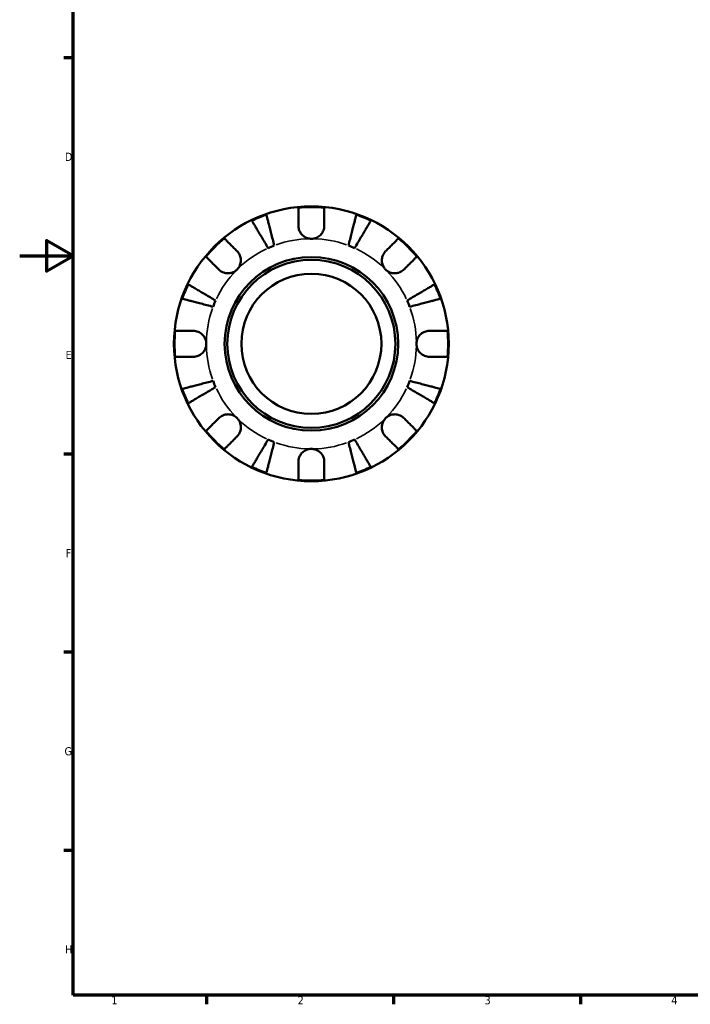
# Model space of a CAD drawing. Header units: millimetres. Extents: x 0 to 903, y 0 to 771.
# Tile 1 of 5: x 0 to 251, y 17 to 386. Entities that reach past the tile are written whole.
import ezdxf

# ---------------------------------------------------------------- set-up
doc = ezdxf.new("R2010")
doc.units = ezdxf.units.MM
for name, color, linetype, lineweight in [('Border (ANSI)', 7, 'Continuous', 70), ('Visible (ANSI)', 7, 'Continuous', 50), ('Visible Narrow (ANSI)', 7, 'Continuous', 35)]:
    doc.layers.add(name, color=color, linetype=linetype, lineweight=lineweight)
doc.styles.add('Note Text (ANSI)', font='tahoma.ttf')

# ---------------------------------------------------------------- blocks, each defined once
blk = doc.blocks.new('Borders Default Border')
at = {"layer": 'Border (ANSI)'}
for p, q in [((20, 371.25), (16.55, 371.25)), ((20, 222.75), (16.55, 222.75)), ((20, 148.5), (16.55, 148.5)), ((20, 74.25), (16.55, 74.25)), ((70.08, 20), (70.08, 16.55)), ((140.17, 20), (140.17, 16.55)), ((210.25, 20), (210.25, 16.55))]:
    blk.add_line(p, q, dxfattribs=at)
at = {"layer": 'Border (ANSI)', "flags": 128}
for points in [[(20, 20), (20, 574), (821, 574), (821, 20), (20, 20)], [(0, 297), (20, 297), (10, 302.77), (10, 291.23), (20, 297)]]:
    blk.add_lwpolyline(points, dxfattribs=at)
at = {"layer": 'Border (ANSI)', "color": 230, "true_color": 0xff0080, "char_height": 3.05, "attachment_point": 7, "style": 'Note Text (ANSI)'}
for s, insert in [('D', (16.96, 332.6)), ('E', (17.21, 258.35)), ('F', (17.29, 184.1)), ('G', (16.81, 109.79)), ('H', (16.97, 35.6)), ('1', (34.35, 16.55)), ('2', (104.2, 16.55)), ('3', (174.26, 16.49)), ('4', (244.23, 16.55))]:
    blk.add_mtext(s, dxfattribs=dict(at, insert=insert))

msp = doc.modelspace()

# ---------------------------------------------------------------- linework, layer by layer
at = {"layer": 'Visible (ANSI)'}
for radius in [51.5, 32.53, 31.5, 26.25]:
    msp.add_circle((109.331, 264.055), radius, dxfattribs=at)
for radius, start, end in [(51.255, 84.57027, 95.42973), (51.255, 109.23324, 115.76676), (51.255, 64.23324, 70.76676), (51.255, 129.57027, 140.42973), (51.255, 39.57027, 50.42973), (39.375, 110.66622, 114.33378), (39.375, 65.66622, 69.33378), (51.255, 154.23324, 160.76676), (51.255, 19.23324, 25.76676), (39.375, 155.66622, 159.33378), (39.375, 20.66622, 24.33378), (51.255, 174.57027, 185.42973), (51.255, 354.57027, 5.42973), (39.375, 200.66622, 204.33378), (39.375, 335.66622, 339.33378), (51.255, 199.23324, 205.76676), (51.255, 334.23324, 340.76676), (51.255, 219.57027, 230.42973), (51.255, 309.57027, 320.42973), (39.375, 245.66622, 249.33378), (39.375, 290.66622, 294.33378), (51.255, 244.23324, 250.76676), (51.255, 289.23324, 295.76676), (51.255, 264.57027, 275.42973)]:
    msp.add_arc((109.331, 264.055), radius, start, end, dxfattribs=at)
for points, knots in [([(104.481, 308.28), (104.481, 308.83), (104.481, 309.39), (104.481, 310.602), (104.481, 311.236), (104.481, 312.298), (104.481, 312.825), (104.481, 313.734), (104.481, 314.116), (104.481, 314.682), (104.481, 314.921), (104.481, 315.08)], [5.9143146, 5.9143146, 5.9143146, 5.9143146, 6.0897305, 6.0897305, 6.3151304, 6.3151304, 6.5397196, 6.5397196, 6.7643088, 6.7643088, 6.9824261, 6.9824261, 6.9824261, 6.9824261]), ([(114.181, 315.08), (114.181, 314.921), (114.181, 314.682), (114.181, 314.116), (114.181, 313.734), (114.181, 312.825), (114.181, 312.298), (114.181, 311.236), (114.181, 310.602), (114.181, 309.39), (114.181, 308.83), (114.181, 308.28)], [0.2300371, 0.2300371, 0.2300371, 0.2300371, 0.4481544, 0.4481544, 0.6727436, 0.6727436, 0.8973328, 0.8973328, 1.1227327, 1.1227327, 1.2981486, 1.2981486, 1.2981486, 1.2981486]), ([(93.106, 299.932), (92.724, 300.581), (92.306, 301.29), (91.488, 302.679), (91.088, 303.358), (90.382, 304.556), (90.012, 305.185), (89.321, 306.358), (89, 306.903), (88.461, 307.818), (88.194, 308.271), (87.733, 309.054), (87.539, 309.383), (87.252, 309.87), (87.131, 310.077), (87.05, 310.214)], [5.4054322, 5.4054322, 5.4054322, 5.4054322, 5.6314379, 5.6314379, 5.8574437, 5.8574437, 6.0826169, 6.0826169, 6.3077901, 6.3077901, 6.5323479, 6.5323479, 6.7569058, 6.7569058, 6.9752088, 6.9752088, 6.9752088, 6.9752088]), ([(92.447, 312.449), (92.486, 312.295), (92.546, 312.063), (92.688, 311.516), (92.784, 311.146), (93.011, 310.267), (93.143, 309.757), (93.409, 308.73), (93.567, 308.117), (93.908, 306.798), (94.091, 306.092), (94.439, 304.746), (94.636, 303.983), (95.04, 302.422), (95.246, 301.626), (95.434, 300.897)], [0.2300349, 0.2300349, 0.2300349, 0.2300349, 0.4483378, 0.4483378, 0.6728957, 0.6728957, 0.8974535, 0.8974535, 1.1226267, 1.1226267, 1.3478, 1.3478, 1.5738057, 1.5738057, 1.7998115, 1.7998115, 1.7998115, 1.7998115]), ([(123.227, 300.897), (123.416, 301.626), (123.622, 302.422), (124.025, 303.983), (124.223, 304.746), (124.571, 306.092), (124.753, 306.798), (125.094, 308.117), (125.253, 308.73), (125.519, 309.757), (125.65, 310.267), (125.878, 311.146), (125.973, 311.516), (126.115, 312.063), (126.175, 312.295), (126.215, 312.449)], [5.4054322, 5.4054322, 5.4054322, 5.4054322, 5.6314379, 5.6314379, 5.8574437, 5.8574437, 6.0826169, 6.0826169, 6.3077901, 6.3077901, 6.5323479, 6.5323479, 6.7569058, 6.7569058, 6.9752088, 6.9752088, 6.9752088, 6.9752088]), ([(131.612, 310.214), (131.531, 310.077), (131.409, 309.87), (131.122, 309.383), (130.928, 309.054), (130.467, 308.271), (130.2, 307.818), (129.662, 306.903), (129.341, 306.358), (128.649, 305.185), (128.279, 304.556), (127.574, 303.358), (127.173, 302.679), (126.355, 301.29), (125.938, 300.581), (125.555, 299.932)], [0.2300349, 0.2300349, 0.2300349, 0.2300349, 0.4483378, 0.4483378, 0.6728957, 0.6728957, 0.8974535, 0.8974535, 1.1226267, 1.1226267, 1.3478, 1.3478, 1.5738057, 1.5738057, 1.7998115, 1.7998115, 1.7998115, 1.7998115]), ([(109.331, 303.43), (108.845, 303.43), (108.363, 303.503), (107.378, 303.807), (106.888, 304.055), (106.05, 304.674), (105.699, 305.028), (105.158, 305.771), (104.957, 306.143), (104.713, 306.776), (104.64, 307.023), (104.539, 307.496), (104.508, 307.721), (104.485, 308.057), (104.481, 308.169), (104.481, 308.28)], [0, 0, 0, 0, 0.14558971, 0.14558971, 0.30930841, 0.30930841, 0.45830506, 0.45830506, 0.58735107, 0.58735107, 0.66775406, 0.66775406, 0.73999155, 0.73999155, 0.77632248, 0.77632248, 0.77632248, 0.77632248]), ([(114.181, 308.28), (114.181, 308.076), (114.168, 307.87), (114.112, 307.437), (114.067, 307.212), (113.926, 306.702), (113.82, 306.421), (113.443, 305.649), (113.112, 305.191), (112.27, 304.375), (111.759, 304.038), (110.607, 303.558), (109.973, 303.43), (109.331, 303.43)], [-0.78516465, -0.78516465, -0.78516465, -0.78516465, -0.71674204, -0.71674204, -0.64259311, -0.64259311, -0.54817339, -0.54817339, -0.37584493, -0.37584493, -0.19265918, -0.19265918, 0, 0, 0, 0]), ([(76.68, 303.565), (76.793, 303.452), (76.962, 303.283), (77.362, 302.883), (77.632, 302.613), (78.275, 301.97), (78.647, 301.597), (79.398, 300.846), (79.846, 300.398), (80.704, 299.541), (81.1, 299.145), (81.488, 298.756)], [0.2300371, 0.2300371, 0.2300371, 0.2300371, 0.4481544, 0.4481544, 0.6727436, 0.6727436, 0.8973328, 0.8973328, 1.1227327, 1.1227327, 1.2981486, 1.2981486, 1.2981486, 1.2981486]), ([(137.173, 298.756), (137.562, 299.145), (137.958, 299.541), (138.815, 300.398), (139.263, 300.846), (140.014, 301.597), (140.387, 301.97), (141.029, 302.613), (141.299, 302.883), (141.699, 303.283), (141.869, 303.452), (141.981, 303.565)], [5.9143146, 5.9143146, 5.9143146, 5.9143146, 6.0897305, 6.0897305, 6.3151304, 6.3151304, 6.5397196, 6.5397196, 6.7643088, 6.7643088, 6.9824261, 6.9824261, 6.9824261, 6.9824261]), ([(74.629, 291.898), (74.241, 292.286), (73.845, 292.682), (72.987, 293.539), (72.54, 293.987), (71.788, 294.738), (71.416, 295.111), (70.773, 295.754), (70.503, 296.024), (70.103, 296.424), (69.934, 296.593), (69.821, 296.706)], [5.9143146, 5.9143146, 5.9143146, 5.9143146, 6.0897305, 6.0897305, 6.3151304, 6.3151304, 6.5397196, 6.5397196, 6.7643088, 6.7643088, 6.9824261, 6.9824261, 6.9824261, 6.9824261]), ([(81.488, 298.756), (81.57, 298.674), (81.65, 298.589), (81.929, 298.266), (82.112, 298.01), (82.44, 297.435), (82.581, 297.115), (82.838, 296.295), (82.915, 295.787), (82.901, 294.659), (82.778, 294.052), (82.301, 292.89), (81.942, 292.351), (81.488, 291.898)], [-0.78090098, -0.78090098, -0.78090098, -0.78090098, -0.74249641, -0.74249641, -0.64168011, -0.64168011, -0.53308797, -0.53308797, -0.37727943, -0.37727943, -0.19250343, -0.19250343, 0, 0, 0, 0]), ([(137.173, 291.898), (136.905, 292.166), (136.669, 292.464), (136.258, 293.133), (136.09, 293.503), (135.813, 294.396), (135.741, 294.922), (135.767, 295.952), (135.857, 296.444), (136.131, 297.235), (136.275, 297.542), (136.613, 298.104), (136.803, 298.358), (137.065, 298.646), (137.118, 298.702), (137.173, 298.756)], [0, 0, 0, 0, 0.11375655, 0.11375655, 0.23538098, 0.23538098, 0.39430899, 0.39430899, 0.54630686, 0.54630686, 0.65204055, 0.65204055, 0.75381821, 0.75381821, 0.77933795, 0.77933795, 0.77933795, 0.77933795]), ([(148.84, 296.706), (148.728, 296.593), (148.558, 296.424), (148.158, 296.024), (147.888, 295.754), (147.245, 295.111), (146.873, 294.738), (146.122, 293.987), (145.674, 293.539), (144.816, 292.682), (144.421, 292.286), (144.032, 291.898)], [0.2300371, 0.2300371, 0.2300371, 0.2300371, 0.4481544, 0.4481544, 0.6727436, 0.6727436, 0.8973328, 0.8973328, 1.1227327, 1.1227327, 1.2981486, 1.2981486, 1.2981486, 1.2981486]), ([(81.488, 291.898), (81.22, 291.629), (80.922, 291.394), (80.253, 290.983), (79.883, 290.815), (78.99, 290.538), (78.464, 290.465), (77.434, 290.491), (76.941, 290.582), (76.151, 290.855), (75.844, 291), (75.282, 291.338), (75.028, 291.528), (74.74, 291.789), (74.684, 291.843), (74.629, 291.898)], [0, 0, 0, 0, 0.11375655, 0.11375655, 0.23538098, 0.23538098, 0.39430899, 0.39430899, 0.54630686, 0.54630686, 0.65204055, 0.65204055, 0.75381821, 0.75381821, 0.77933795, 0.77933795, 0.77933795, 0.77933795]), ([(144.032, 291.898), (143.95, 291.816), (143.864, 291.736), (143.542, 291.457), (143.286, 291.274), (142.71, 290.945), (142.391, 290.805), (141.571, 290.548), (141.062, 290.471), (139.934, 290.484), (139.327, 290.607), (138.166, 291.085), (137.627, 291.444), (137.173, 291.898)], [-0.78090098, -0.78090098, -0.78090098, -0.78090098, -0.74249641, -0.74249641, -0.64168011, -0.64168011, -0.53308797, -0.53308797, -0.37727943, -0.37727943, -0.19250343, -0.19250343, 0, 0, 0, 0]), ([(63.172, 286.336), (63.309, 286.255), (63.515, 286.134), (64.003, 285.847), (64.332, 285.653), (65.114, 285.192), (65.568, 284.925), (66.483, 284.386), (67.028, 284.065), (68.201, 283.374), (68.83, 283.003), (70.027, 282.298), (70.707, 281.898), (72.096, 281.08), (72.805, 280.662), (73.454, 280.28)], [0.2300349, 0.2300349, 0.2300349, 0.2300349, 0.4483378, 0.4483378, 0.6728957, 0.6728957, 0.8974535, 0.8974535, 1.1226267, 1.1226267, 1.3478, 1.3478, 1.5738057, 1.5738057, 1.7998115, 1.7998115, 1.7998115, 1.7998115]), ([(145.208, 280.28), (145.857, 280.662), (146.566, 281.08), (147.954, 281.898), (148.634, 282.298), (149.832, 283.003), (150.46, 283.374), (151.634, 284.065), (152.179, 284.386), (153.093, 284.925), (153.547, 285.192), (154.33, 285.653), (154.658, 285.847), (155.146, 286.134), (155.352, 286.255), (155.49, 286.336)], [5.4054322, 5.4054322, 5.4054322, 5.4054322, 5.6314379, 5.6314379, 5.8574437, 5.8574437, 6.0826169, 6.0826169, 6.3077901, 6.3077901, 6.5323479, 6.5323479, 6.7569058, 6.7569058, 6.9752088, 6.9752088, 6.9752088, 6.9752088]), ([(72.489, 277.952), (71.76, 278.14), (70.963, 278.346), (69.403, 278.75), (68.639, 278.947), (67.294, 279.295), (66.588, 279.478), (65.269, 279.819), (64.656, 279.977), (63.629, 280.243), (63.119, 280.375), (62.24, 280.602), (61.87, 280.698), (61.322, 280.84), (61.091, 280.899), (60.936, 280.939)], [5.4054322, 5.4054322, 5.4054322, 5.4054322, 5.6314379, 5.6314379, 5.8574437, 5.8574437, 6.0826169, 6.0826169, 6.3077901, 6.3077901, 6.5323479, 6.5323479, 6.7569058, 6.7569058, 6.9752088, 6.9752088, 6.9752088, 6.9752088]), ([(157.725, 280.939), (157.571, 280.899), (157.339, 280.84), (156.791, 280.698), (156.422, 280.602), (155.542, 280.375), (155.032, 280.243), (154.005, 279.977), (153.393, 279.819), (152.074, 279.478), (151.368, 279.295), (150.022, 278.947), (149.258, 278.75), (147.698, 278.346), (146.901, 278.14), (146.172, 277.952)], [0.2300349, 0.2300349, 0.2300349, 0.2300349, 0.4483378, 0.4483378, 0.6728957, 0.6728957, 0.8974535, 0.8974535, 1.1226267, 1.1226267, 1.3478, 1.3478, 1.5738057, 1.5738057, 1.7998115, 1.7998115, 1.7998115, 1.7998115]), ([(58.306, 268.905), (58.465, 268.905), (58.704, 268.905), (59.27, 268.905), (59.652, 268.905), (60.561, 268.905), (61.088, 268.905), (62.15, 268.905), (62.784, 268.905), (63.996, 268.905), (64.556, 268.905), (65.106, 268.905)], [0.2300371, 0.2300371, 0.2300371, 0.2300371, 0.4481544, 0.4481544, 0.6727436, 0.6727436, 0.8973328, 0.8973328, 1.1227327, 1.1227327, 1.2981486, 1.2981486, 1.2981486, 1.2981486]), ([(65.106, 268.905), (65.258, 268.905), (65.411, 268.898), (65.844, 268.857), (66.124, 268.806), (66.717, 268.641), (67.027, 268.521), (67.787, 268.13), (68.212, 267.817), (69.006, 267.002), (69.346, 266.487), (69.829, 265.331), (69.956, 264.696), (69.956, 264.055)], [-0.77507703, -0.77507703, -0.77507703, -0.77507703, -0.72560399, -0.72560399, -0.63594265, -0.63594265, -0.53365641, -0.53365641, -0.3753162, -0.3753162, -0.19216783, -0.19216783, 0, 0, 0, 0]), ([(148.706, 264.055), (148.706, 264.491), (148.764, 264.924), (149.007, 265.806), (149.202, 266.246), (149.791, 267.175), (150.219, 267.628), (151.056, 268.232), (151.42, 268.429), (152.08, 268.685), (152.365, 268.766), (152.946, 268.876), (153.239, 268.903), (153.537, 268.905), (153.546, 268.905), (153.556, 268.905)], [-3.37535926, -3.37535926, -3.37535926, -3.37535926, -3.24472064, -3.24472064, -3.10081281, -3.10081281, -2.91318515, -2.91318515, -2.78540812, -2.78540812, -2.69094331, -2.69094331, -2.59427293, -2.59427293, -2.59108226, -2.59108226, -2.59108226, -2.59108226]), ([(153.556, 268.905), (154.106, 268.905), (154.665, 268.905), (155.878, 268.905), (156.511, 268.905), (157.573, 268.905), (158.1, 268.905), (159.009, 268.905), (159.391, 268.905), (159.957, 268.905), (160.197, 268.905), (160.356, 268.905)], [5.9143146, 5.9143146, 5.9143146, 5.9143146, 6.0897305, 6.0897305, 6.3151304, 6.3151304, 6.5397196, 6.5397196, 6.7643088, 6.7643088, 6.9824261, 6.9824261, 6.9824261, 6.9824261]), ([(69.956, 264.055), (69.956, 263.62), (69.897, 263.186), (69.654, 262.304), (69.459, 261.864), (68.871, 260.935), (68.442, 260.482), (67.605, 259.878), (67.241, 259.682), (66.582, 259.425), (66.296, 259.344), (65.716, 259.234), (65.423, 259.207), (65.125, 259.205), (65.115, 259.205), (65.106, 259.205)], [-3.37535926, -3.37535926, -3.37535926, -3.37535926, -3.24472064, -3.24472064, -3.10081281, -3.10081281, -2.91318515, -2.91318515, -2.78540812, -2.78540812, -2.69094331, -2.69094331, -2.59427293, -2.59427293, -2.59108226, -2.59108226, -2.59108226, -2.59108226]), ([(153.556, 259.205), (153.404, 259.205), (153.25, 259.212), (152.817, 259.254), (152.538, 259.305), (151.944, 259.469), (151.634, 259.589), (150.874, 259.981), (150.45, 260.293), (149.655, 261.109), (149.315, 261.623), (148.833, 262.78), (148.706, 263.415), (148.706, 264.055)], [-0.77507703, -0.77507703, -0.77507703, -0.77507703, -0.72560399, -0.72560399, -0.63594265, -0.63594265, -0.53365641, -0.53365641, -0.3753162, -0.3753162, -0.19216783, -0.19216783, 0, 0, 0, 0]), ([(65.106, 259.205), (64.556, 259.205), (63.996, 259.205), (62.784, 259.205), (62.15, 259.205), (61.088, 259.205), (60.561, 259.205), (59.652, 259.205), (59.27, 259.205), (58.704, 259.205), (58.465, 259.205), (58.306, 259.205)], [5.9143146, 5.9143146, 5.9143146, 5.9143146, 6.0897305, 6.0897305, 6.3151304, 6.3151304, 6.5397196, 6.5397196, 6.7643088, 6.7643088, 6.9824261, 6.9824261, 6.9824261, 6.9824261]), ([(160.356, 259.205), (160.197, 259.205), (159.957, 259.205), (159.391, 259.205), (159.009, 259.205), (158.1, 259.205), (157.573, 259.205), (156.511, 259.205), (155.878, 259.205), (154.665, 259.205), (154.106, 259.205), (153.556, 259.205)], [0.2300371, 0.2300371, 0.2300371, 0.2300371, 0.4481544, 0.4481544, 0.6727436, 0.6727436, 0.8973328, 0.8973328, 1.1227327, 1.1227327, 1.2981486, 1.2981486, 1.2981486, 1.2981486]), ([(60.936, 247.171), (61.091, 247.211), (61.322, 247.271), (61.87, 247.413), (62.24, 247.508), (63.119, 247.736), (63.629, 247.867), (64.656, 248.133), (65.269, 248.291), (66.588, 248.633), (67.294, 248.815), (68.639, 249.163), (69.403, 249.361), (70.963, 249.764), (71.76, 249.97), (72.489, 250.159)], [0.2300349, 0.2300349, 0.2300349, 0.2300349, 0.4483378, 0.4483378, 0.6728957, 0.6728957, 0.8974535, 0.8974535, 1.1226267, 1.1226267, 1.3478, 1.3478, 1.5738057, 1.5738057, 1.7998115, 1.7998115, 1.7998115, 1.7998115]), ([(73.454, 247.831), (72.805, 247.448), (72.096, 247.031), (70.707, 246.213), (70.027, 245.812), (68.83, 245.107), (68.201, 244.737), (67.028, 244.045), (66.483, 243.724), (65.568, 243.186), (65.114, 242.918), (64.332, 242.457), (64.003, 242.264), (63.515, 241.977), (63.309, 241.855), (63.172, 241.774)], [5.4054322, 5.4054322, 5.4054322, 5.4054322, 5.6314379, 5.6314379, 5.8574437, 5.8574437, 6.0826169, 6.0826169, 6.3077901, 6.3077901, 6.5323479, 6.5323479, 6.7569058, 6.7569058, 6.9752088, 6.9752088, 6.9752088, 6.9752088]), ([(155.49, 241.774), (155.352, 241.855), (155.146, 241.977), (154.658, 242.264), (154.33, 242.457), (153.547, 242.918), (153.093, 243.186), (152.179, 243.724), (151.634, 244.045), (150.46, 244.737), (149.832, 245.107), (148.634, 245.812), (147.954, 246.213), (146.566, 247.031), (145.857, 247.448), (145.208, 247.831)], [0.2300349, 0.2300349, 0.2300349, 0.2300349, 0.4483378, 0.4483378, 0.6728957, 0.6728957, 0.8974535, 0.8974535, 1.1226267, 1.1226267, 1.3478, 1.3478, 1.5738057, 1.5738057, 1.7998115, 1.7998115, 1.7998115, 1.7998115]), ([(146.172, 250.159), (146.901, 249.97), (147.698, 249.764), (149.258, 249.361), (150.022, 249.163), (151.368, 248.815), (152.074, 248.633), (153.393, 248.291), (154.005, 248.133), (155.032, 247.867), (155.542, 247.736), (156.422, 247.508), (156.791, 247.413), (157.339, 247.271), (157.571, 247.211), (157.725, 247.171)], [5.4054322, 5.4054322, 5.4054322, 5.4054322, 5.6314379, 5.6314379, 5.8574437, 5.8574437, 6.0826169, 6.0826169, 6.3077901, 6.3077901, 6.5323479, 6.5323479, 6.7569058, 6.7569058, 6.9752088, 6.9752088, 6.9752088, 6.9752088]), ([(69.821, 231.405), (69.934, 231.517), (70.103, 231.686), (70.503, 232.087), (70.773, 232.357), (71.416, 232.999), (71.788, 233.372), (72.54, 234.123), (72.987, 234.571), (73.845, 235.428), (74.241, 235.824), (74.629, 236.213)], [0.2300371, 0.2300371, 0.2300371, 0.2300371, 0.4481544, 0.4481544, 0.6727436, 0.6727436, 0.8973328, 0.8973328, 1.1227327, 1.1227327, 1.2981486, 1.2981486, 1.2981486, 1.2981486]), ([(74.629, 236.213), (74.711, 236.295), (74.797, 236.375), (75.12, 236.654), (75.376, 236.836), (75.951, 237.165), (76.27, 237.305), (77.091, 237.563), (77.599, 237.639), (78.727, 237.626), (79.334, 237.503), (80.496, 237.025), (81.035, 236.667), (81.488, 236.213)], [-0.78090098, -0.78090098, -0.78090098, -0.78090098, -0.74249641, -0.74249641, -0.64168011, -0.64168011, -0.53308797, -0.53308797, -0.37727943, -0.37727943, -0.19250343, -0.19250343, 0, 0, 0, 0]), ([(81.488, 236.213), (81.757, 235.945), (81.992, 235.646), (82.403, 234.978), (82.571, 234.607), (82.848, 233.715), (82.921, 233.188), (82.895, 232.158), (82.804, 231.666), (82.531, 230.875), (82.386, 230.568), (82.048, 230.006), (81.858, 229.753), (81.597, 229.465), (81.543, 229.409), (81.488, 229.354)], [0, 0, 0, 0, 0.11375655, 0.11375655, 0.23538098, 0.23538098, 0.39430899, 0.39430899, 0.54630686, 0.54630686, 0.65204055, 0.65204055, 0.75381821, 0.75381821, 0.77933795, 0.77933795, 0.77933795, 0.77933795]), ([(137.173, 229.354), (137.091, 229.436), (137.011, 229.521), (136.732, 229.844), (136.55, 230.1), (136.221, 230.676), (136.08, 230.995), (135.823, 231.815), (135.747, 232.324), (135.76, 233.452), (135.883, 234.059), (136.36, 235.22), (136.719, 235.759), (137.173, 236.213)], [-0.78090098, -0.78090098, -0.78090098, -0.78090098, -0.74249641, -0.74249641, -0.64168011, -0.64168011, -0.53308797, -0.53308797, -0.37727943, -0.37727943, -0.19250343, -0.19250343, 0, 0, 0, 0]), ([(137.173, 236.213), (137.441, 236.481), (137.74, 236.717), (138.408, 237.128), (138.779, 237.296), (139.671, 237.572), (140.198, 237.645), (141.228, 237.619), (141.72, 237.529), (142.511, 237.255), (142.818, 237.111), (143.38, 236.773), (143.633, 236.583), (143.921, 236.321), (143.977, 236.267), (144.032, 236.213)], [0, 0, 0, 0, 0.11375655, 0.11375655, 0.23538098, 0.23538098, 0.39430899, 0.39430899, 0.54630686, 0.54630686, 0.65204055, 0.65204055, 0.75381821, 0.75381821, 0.77933795, 0.77933795, 0.77933795, 0.77933795]), ([(144.032, 236.213), (144.421, 235.824), (144.816, 235.428), (145.674, 234.571), (146.122, 234.123), (146.873, 233.372), (147.245, 232.999), (147.888, 232.357), (148.158, 232.087), (148.558, 231.686), (148.728, 231.517), (148.84, 231.405)], [5.9143146, 5.9143146, 5.9143146, 5.9143146, 6.0897305, 6.0897305, 6.3151304, 6.3151304, 6.5397196, 6.5397196, 6.7643088, 6.7643088, 6.9824261, 6.9824261, 6.9824261, 6.9824261]), ([(81.488, 229.354), (81.1, 228.965), (80.704, 228.569), (79.846, 227.712), (79.398, 227.264), (78.647, 226.513), (78.275, 226.14), (77.632, 225.498), (77.362, 225.228), (76.962, 224.828), (76.793, 224.658), (76.68, 224.546)], [5.9143146, 5.9143146, 5.9143146, 5.9143146, 6.0897305, 6.0897305, 6.3151304, 6.3151304, 6.5397196, 6.5397196, 6.7643088, 6.7643088, 6.9824261, 6.9824261, 6.9824261, 6.9824261]), ([(141.981, 224.546), (141.869, 224.658), (141.699, 224.828), (141.299, 225.228), (141.029, 225.498), (140.387, 226.14), (140.014, 226.513), (139.263, 227.264), (138.815, 227.712), (137.958, 228.569), (137.562, 228.965), (137.173, 229.354)], [0.2300371, 0.2300371, 0.2300371, 0.2300371, 0.4481544, 0.4481544, 0.6727436, 0.6727436, 0.8973328, 0.8973328, 1.1227327, 1.1227327, 1.2981486, 1.2981486, 1.2981486, 1.2981486]), ([(87.05, 217.896), (87.131, 218.034), (87.252, 218.24), (87.539, 218.727), (87.733, 219.056), (88.194, 219.839), (88.461, 220.293), (89, 221.207), (89.321, 221.752), (90.012, 222.926), (90.382, 223.554), (91.088, 224.752), (91.488, 225.432), (92.306, 226.82), (92.724, 227.529), (93.106, 228.178)], [0.2300349, 0.2300349, 0.2300349, 0.2300349, 0.4483378, 0.4483378, 0.6728957, 0.6728957, 0.8974535, 0.8974535, 1.1226267, 1.1226267, 1.3478, 1.3478, 1.5738057, 1.5738057, 1.7998115, 1.7998115, 1.7998115, 1.7998115]), ([(95.434, 227.214), (95.246, 226.485), (95.04, 225.688), (94.636, 224.128), (94.439, 223.364), (94.091, 222.018), (93.908, 221.312), (93.567, 219.993), (93.409, 219.381), (93.143, 218.353), (93.011, 217.844), (92.784, 216.964), (92.688, 216.595), (92.546, 216.047), (92.486, 215.815), (92.447, 215.661)], [5.4054322, 5.4054322, 5.4054322, 5.4054322, 5.6314379, 5.6314379, 5.8574437, 5.8574437, 6.0826169, 6.0826169, 6.3077901, 6.3077901, 6.5323479, 6.5323479, 6.7569058, 6.7569058, 6.9752088, 6.9752088, 6.9752088, 6.9752088]), ([(126.215, 215.661), (126.175, 215.815), (126.115, 216.047), (125.973, 216.595), (125.878, 216.964), (125.65, 217.844), (125.519, 218.353), (125.253, 219.381), (125.094, 219.993), (124.753, 221.312), (124.571, 222.018), (124.223, 223.364), (124.025, 224.128), (123.622, 225.688), (123.416, 226.485), (123.227, 227.214)], [0.2300349, 0.2300349, 0.2300349, 0.2300349, 0.4483378, 0.4483378, 0.6728957, 0.6728957, 0.8974535, 0.8974535, 1.1226267, 1.1226267, 1.3478, 1.3478, 1.5738057, 1.5738057, 1.7998115, 1.7998115, 1.7998115, 1.7998115]), ([(125.555, 228.178), (125.938, 227.529), (126.355, 226.82), (127.173, 225.432), (127.574, 224.752), (128.279, 223.554), (128.649, 222.926), (129.341, 221.752), (129.662, 221.207), (130.2, 220.293), (130.467, 219.839), (130.928, 219.056), (131.122, 218.727), (131.409, 218.24), (131.531, 218.034), (131.612, 217.896)], [5.4054322, 5.4054322, 5.4054322, 5.4054322, 5.6314379, 5.6314379, 5.8574437, 5.8574437, 6.0826169, 6.0826169, 6.3077901, 6.3077901, 6.5323479, 6.5323479, 6.7569058, 6.7569058, 6.9752088, 6.9752088, 6.9752088, 6.9752088]), ([(104.481, 219.83), (104.481, 219.982), (104.488, 220.136), (104.529, 220.569), (104.58, 220.848), (104.745, 221.442), (104.865, 221.752), (105.256, 222.512), (105.568, 222.936), (106.384, 223.731), (106.899, 224.071), (108.055, 224.553), (108.69, 224.68), (109.331, 224.68)], [-0.77507703, -0.77507703, -0.77507703, -0.77507703, -0.72560399, -0.72560399, -0.63594265, -0.63594265, -0.53365641, -0.53365641, -0.3753162, -0.3753162, -0.19216783, -0.19216783, 0, 0, 0, 0]), ([(109.331, 224.68), (109.766, 224.68), (110.2, 224.622), (111.082, 224.378), (111.521, 224.183), (112.451, 223.595), (112.904, 223.167), (113.508, 222.33), (113.704, 221.966), (113.96, 221.306), (114.041, 221.021), (114.151, 220.44), (114.179, 220.147), (114.181, 219.849), (114.181, 219.84), (114.181, 219.83)], [-3.37535926, -3.37535926, -3.37535926, -3.37535926, -3.24472064, -3.24472064, -3.10081281, -3.10081281, -2.91318515, -2.91318515, -2.78540812, -2.78540812, -2.69094331, -2.69094331, -2.59427293, -2.59427293, -2.59108226, -2.59108226, -2.59108226, -2.59108226]), ([(104.481, 213.03), (104.481, 213.189), (104.481, 213.429), (104.481, 213.995), (104.481, 214.377), (104.481, 215.286), (104.481, 215.812), (104.481, 216.875), (104.481, 217.508), (104.481, 218.721), (104.481, 219.28), (104.481, 219.83)], [0.2300371, 0.2300371, 0.2300371, 0.2300371, 0.4481544, 0.4481544, 0.6727436, 0.6727436, 0.8973328, 0.8973328, 1.1227327, 1.1227327, 1.2981486, 1.2981486, 1.2981486, 1.2981486]), ([(114.181, 219.83), (114.181, 219.28), (114.181, 218.721), (114.181, 217.508), (114.181, 216.875), (114.181, 215.812), (114.181, 215.286), (114.181, 214.377), (114.181, 213.995), (114.181, 213.429), (114.181, 213.189), (114.181, 213.03)], [5.9143146, 5.9143146, 5.9143146, 5.9143146, 6.0897305, 6.0897305, 6.3151304, 6.3151304, 6.5397196, 6.5397196, 6.7643088, 6.7643088, 6.9824261, 6.9824261, 6.9824261, 6.9824261])]:
    msp.add_open_spline(points, degree=3, knots=knots, dxfattribs=at)
at = {"layer": 'Visible Narrow (ANSI)'}
for start, end in [(91.03331, 109.63291), (70.36709, 88.96669), (115.36709, 133.96669), (46.03331, 64.63291), (136.03331, 154.63291), (25.36709, 43.96669), (160.36709, 178.96669), (1.03331, 19.63291), (181.03331, 199.63291), (340.36709, 358.96669), (205.36709, 223.96669), (316.03331, 334.63291), (226.03331, 244.63291), (295.36709, 313.96669), (250.36709, 268.96669), (271.03331, 289.63291)]:
    msp.add_arc((109.331, 264.055), 39.375, start, end, dxfattribs=at)

# ---------------------------------------------------------------- block references
msp.add_blockref('Borders Default Border', (0, 0))

doc.saveas('drawing.dxf')
